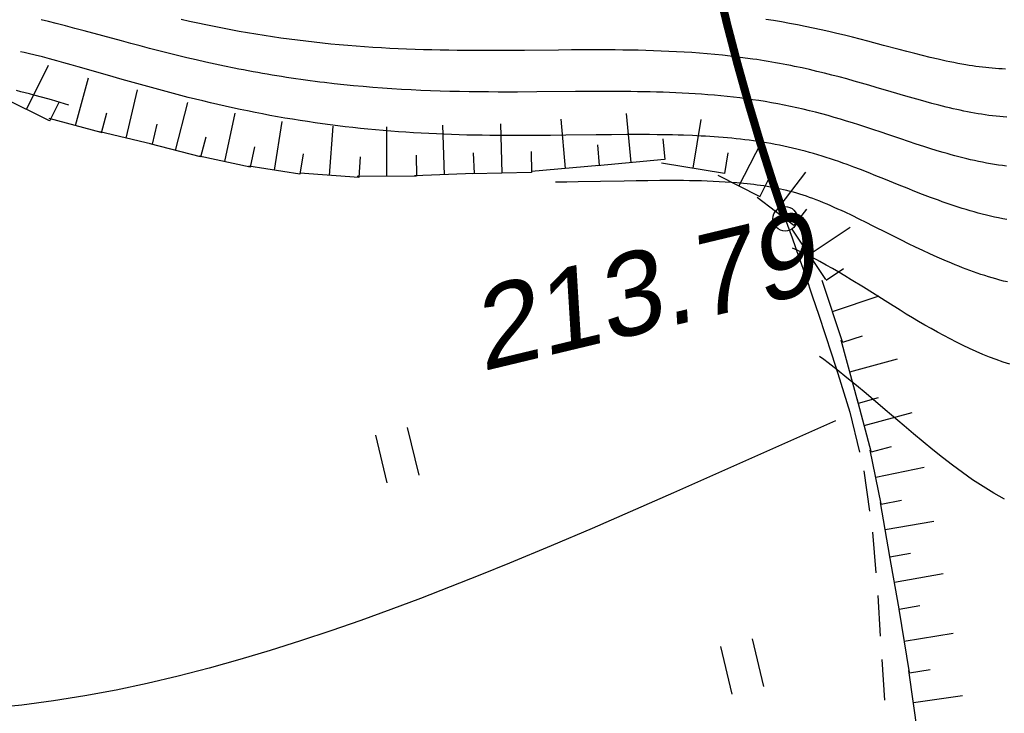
# Model space of a CAD drawing. Header units: millimetres. Extents: x -10 to 1169, y 1 to 1686.
# Tile 82 of 224: x 614 to 626, y 141 to 150. Entities that reach past the tile are written whole.
import ezdxf

# ---------------------------------------------------------------- set-up
doc = ezdxf.new("R2010")
doc.units = ezdxf.units.MM
doc.linetypes.add('AHIDDEN1', pattern=[2, 0.5, -1.5])
for name, color, linetype in [('CONTURS', 7, 'Continuous'), ('IZOLINES', 32, 'Continuous'), ('PDIGIT', 170, 'Continuous'), ('PICKETS', 7, 'Continuous')]:
    doc.layers.add(name, color=color, linetype=linetype)
doc.styles.get("Standard").update_dxf_attribs({"font": 'arial.ttf'})

# ---------------------------------------------------------------- blocks, each defined once
blk = doc.blocks.new('401')
at = {"layer": 'CONTURS'}
for p, q in [((0, 0), (0, 1.2)), ((0.8, 0), (0.8, 1.2))]:
    blk.add_line(p, q, dxfattribs=at)

msp = doc.modelspace()

# ---------------------------------------------------------------- linework, layer by layer
at = {"layer": 'CONTURS', "color": 7, "linetype": 'Continuous', "lineweight": -2}
for p, q in [((614.39005, 148.39171), (613.82504, 148.67187)), ((623.50476, 147.10856), (623.66001, 147.31086)), ((624.29234, 144.93495), (624.53832, 145.00218)), ((624.45079, 144.33822), (624.69713, 144.40409))]:
    msp.add_line(p, q, dxfattribs=at)
at = {"layer": 'CONTURS', "linetype": 'AHIDDEN1', "lineweight": -2}
for p, q in [((623.39526, 147.19259), (623.48034, 146.95721)), ((623.48034, 146.95721), (623.56411, 146.72146)), ((623.56411, 146.72146), (623.6466, 146.48536)), ((623.6466, 146.48536), (623.72778, 146.2489)), ((623.72778, 146.2489), (623.80767, 146.01208)), ((623.80767, 146.01208), (623.88626, 145.77491)), ((623.88626, 145.77491), (623.96356, 145.53737)), ((623.96356, 145.53737), (624.03956, 145.29947)), ((624.03956, 145.29947), (624.11426, 145.06122)), ((624.11426, 145.06122), (624.18766, 144.8226)), ((624.18766, 144.8226), (624.35864, 144.10716)), ((624.35864, 144.10716), (624.46515, 143.35472)), ((624.46515, 143.35472), (624.53014, 142.57986)), ((624.53014, 142.57986), (624.57658, 141.79712)), ((624.57658, 141.79712), (624.62745, 141.02108))]:
    msp.add_line(p, q, dxfattribs=at)
at = {"layer": 'CONTURS', "linetype": 'AHIDDEN1', "const_width": 0.1, "flags": 128}
msp.add_lwpolyline([(623.39526, 147.19259), (623.23763, 147.66125), (623.08832, 148.13145), (622.94733, 148.60319), (622.81465, 149.07648), (622.69029, 149.55131), (622.57425, 150.02769), (622.46653, 150.50561), (622.36712, 150.98507), (622.27604, 151.46608), (622.19327, 151.94863), (622.15617, 152.18291), (622.12102, 152.41755), (622.08782, 152.65256), (622.05658, 152.88793), (622.02729, 153.12366), (621.99994, 153.35975), (621.97455, 153.5962), (621.95111, 153.83302), (621.92962, 154.07019), (621.91009, 154.30773)], dxfattribs=at)
msp.add_lwpolyline([(623.39526, 147.19259), (623.23763, 147.66125), (623.08832, 148.13145), (622.94733, 148.60319), (622.81465, 149.07648), (622.69029, 149.55131), (622.57425, 150.02769), (622.46653, 150.50561), (622.36712, 150.98507), (622.27604, 151.46608), (622.19327, 151.94863), (622.15617, 152.18291), (622.12102, 152.41755), (622.08782, 152.65256), (622.05658, 152.88793), (622.02729, 153.12366), (621.99994, 153.35975), (621.97455, 153.5962), (621.95111, 153.83302), (621.92962, 154.07019), (621.91009, 154.30773)], dxfattribs=at)
at = {"layer": 'IZOLINES', "lineweight": -2}
for p, q in [((614.2874, 149.62854), (614.2873, 149.62856)), ((614.38005, 149.6059), (614.2874, 149.62854)), ((614.47229, 149.58276), (614.38005, 149.6059)), ((614.58675, 149.55333), (614.47229, 149.58276)), ((616.10418, 149.60823), (616.0035, 149.63071)), ((616.20499, 149.58633), (616.10418, 149.60823)), ((616.30593, 149.56505), (616.20499, 149.58633)), ((616.40701, 149.54442), (616.30593, 149.56505)), ((623.25452, 149.61835), (623.15724, 149.63381)), ((623.35165, 149.60192), (623.25452, 149.61835)), ((623.44861, 149.58454), (623.35165, 149.60192)), ((623.54541, 149.56621), (623.44861, 149.58454)), ((623.64203, 149.54697), (623.54541, 149.56621)), ((614.70106, 149.5233), (614.58675, 149.55333)), ((614.81526, 149.49283), (614.70106, 149.5233)), ((615.04344, 149.43111), (614.81526, 149.49283)), ((616.50823, 149.52447), (616.40701, 149.54442)), ((616.60958, 149.5052), (616.50823, 149.52447)), ((616.71107, 149.48665), (616.60958, 149.5052)), ((616.81269, 149.46881), (616.71107, 149.48665)), ((616.91444, 149.45172), (616.81269, 149.46881)), ((617.01631, 149.43536), (616.91444, 149.45172)), ((623.73847, 149.52684), (623.64203, 149.54697)), ((623.83474, 149.50587), (623.73847, 149.52684)), ((623.93083, 149.4841), (623.83474, 149.50587)), ((624.02676, 149.46159), (623.93083, 149.4841)), ((624.12252, 149.4384), (624.02676, 149.46159)), ((615.27159, 149.36926), (615.04344, 149.43111)), ((615.38573, 149.33857), (615.27159, 149.36926)), ((615.49994, 149.30818), (615.38573, 149.33857)), ((617.1183, 149.41976), (617.01631, 149.43536)), ((617.2204, 149.40491), (617.1183, 149.41976)), ((617.32262, 149.39082), (617.2204, 149.40491)), ((617.42494, 149.37749), (617.32262, 149.39082)), ((617.52735, 149.36491), (617.42494, 149.37749)), ((617.62986, 149.35308), (617.52735, 149.36491)), ((617.73245, 149.34199), (617.62986, 149.35308)), ((617.83513, 149.33163), (617.73245, 149.34199)), ((617.93787, 149.32201), (617.83513, 149.33163)), ((618.04068, 149.31309), (617.93787, 149.32201)), ((624.21814, 149.41461), (624.12252, 149.4384)), ((624.31363, 149.39031), (624.21814, 149.41461)), ((624.40901, 149.36558), (624.31363, 149.39031)), ((624.59956, 149.3153), (624.40901, 149.36558)), ((614.03523, 149.23788), (614.03518, 149.2379)), ((614.08199, 149.22727), (614.03523, 149.23788)), ((614.12853, 149.2164), (614.08199, 149.22727)), ((614.21663, 149.19507), (614.12853, 149.2164)), ((615.61426, 149.27817), (615.49994, 149.30818)), ((615.72871, 149.24864), (615.61426, 149.27817)), ((615.84329, 149.21964), (615.72871, 149.24864)), ((615.95802, 149.19126), (615.84329, 149.21964)), ((618.14355, 149.30488), (618.04068, 149.31309)), ((618.24648, 149.29735), (618.14355, 149.30488)), ((618.34945, 149.29049), (618.24648, 149.29735)), ((618.45246, 149.28429), (618.34945, 149.29049)), ((618.55552, 149.27871), (618.45246, 149.28429)), ((618.65861, 149.27375), (618.55552, 149.27871)), ((618.76172, 149.26937), (618.65861, 149.27375)), ((618.86486, 149.26557), (618.76172, 149.26937)), ((618.96802, 149.2623), (618.86486, 149.26557)), ((619.07119, 149.25954), (618.96802, 149.2623)), ((619.17438, 149.25727), (619.07119, 149.25954)), ((619.27757, 149.25546), (619.17438, 149.25727)), ((619.38078, 149.25407), (619.27757, 149.25546)), ((619.48398, 149.25308), (619.38078, 149.25407)), ((619.5872, 149.25245), (619.48398, 149.25308)), ((619.69041, 149.25214), (619.5872, 149.25245)), ((619.79363, 149.25213), (619.69041, 149.25214)), ((620.00005, 149.25282), (619.79363, 149.25213)), ((620.20648, 149.25421), (620.00005, 149.25282)), ((620.61933, 149.25774), (620.20648, 149.25421)), ((620.77886, 149.25889), (620.61911, 149.25774)), ((620.61911, 149.25774), (620.61933, 149.25774)), ((620.9396, 149.25965), (620.77886, 149.25889)), ((621.12741, 149.25979), (620.9396, 149.25965)), ((621.22132, 149.25946), (621.12741, 149.25979)), ((621.31522, 149.25881), (621.22132, 149.25946)), ((621.40912, 149.25781), (621.31522, 149.25881)), ((621.50302, 149.25641), (621.40912, 149.25781)), ((621.59691, 149.25458), (621.50302, 149.25641)), ((621.69079, 149.25226), (621.59691, 149.25458)), ((621.78466, 149.24943), (621.69079, 149.25226)), ((621.87851, 149.24603), (621.78466, 149.24943)), ((621.97234, 149.24203), (621.87851, 149.24603)), ((622.06614, 149.23739), (621.97234, 149.24203)), ((622.1599, 149.23206), (622.06614, 149.23739)), ((622.25362, 149.22602), (622.1599, 149.23206)), ((622.3473, 149.21921), (622.25362, 149.22602)), ((622.44091, 149.21161), (622.3473, 149.21921)), ((622.53446, 149.20318), (622.44091, 149.21161)), ((622.62793, 149.19388), (622.53446, 149.20318)), ((624.79003, 149.26473), (624.59956, 149.3153)), ((624.88533, 149.23969), (624.79003, 149.26473)), ((624.98073, 149.21502), (624.88533, 149.23969)), ((625.07627, 149.19089), (624.98073, 149.21502)), ((614.30452, 149.17291), (614.21663, 149.19507)), ((614.39223, 149.15004), (614.30452, 149.17291)), ((614.47978, 149.12657), (614.39223, 149.15004)), ((614.56721, 149.10261), (614.47978, 149.12657)), ((614.65452, 149.07826), (614.56721, 149.10261)), ((616.07292, 149.16354), (615.95802, 149.19126)), ((616.188, 149.13654), (616.07292, 149.16354)), ((616.30325, 149.11032), (616.188, 149.13654)), ((616.41869, 149.0849), (616.30325, 149.11032)), ((616.53431, 149.06033), (616.41869, 149.0849)), ((622.7213, 149.18368), (622.62793, 149.19388)), ((622.81458, 149.17257), (622.7213, 149.18368)), ((622.90774, 149.1605), (622.81458, 149.17257)), ((623.00077, 149.14747), (622.90774, 149.1605)), ((623.04724, 149.14059), (623.00077, 149.14747)), ((623.09367, 149.13346), (623.04724, 149.14059)), ((623.14006, 149.12608), (623.09367, 149.13346)), ((623.18641, 149.11845), (623.14006, 149.12608)), ((623.23272, 149.11057), (623.18641, 149.11845)), ((623.27898, 149.10245), (623.23272, 149.11057)), ((623.32521, 149.09407), (623.27898, 149.10245)), ((623.37138, 149.08544), (623.32521, 149.09407)), ((623.41752, 149.07657), (623.37138, 149.08544)), ((625.17199, 149.1675), (625.07627, 149.19089)), ((625.26794, 149.14504), (625.17199, 149.1675)), ((625.31601, 149.13423), (625.26794, 149.14504)), ((625.36416, 149.12372), (625.31601, 149.13423)), ((625.41237, 149.11356), (625.36416, 149.12372)), ((625.46067, 149.10377), (625.41237, 149.11356)), ((625.50904, 149.09439), (625.46067, 149.10377)), ((625.5575, 149.08544), (625.50904, 149.09439)), ((625.55728, 149.08547), (625.5575, 149.08544)), ((625.60803, 149.07661), (625.55728, 149.08547)), ((614.10961, 148.53077), (614.37837, 149.07279)), ((614.74175, 149.0536), (614.65452, 149.07826)), ((615.10001, 148.95061), (614.74175, 149.0536)), ((616.65012, 149.03664), (616.53431, 149.06033)), ((616.70809, 149.02513), (616.65012, 149.03664)), ((616.76611, 149.01385), (616.70809, 149.02513)), ((616.82418, 149.00281), (616.76611, 149.01385)), ((616.88228, 148.99199), (616.82418, 149.00281)), ((616.94044, 148.98142), (616.88228, 148.99199)), ((616.99863, 148.97108), (616.94044, 148.98142)), ((617.05687, 148.96098), (616.99863, 148.97108)), ((617.11515, 148.95113), (617.05687, 148.96098)), ((623.4636, 149.06745), (623.41752, 149.07657)), ((623.50963, 149.05808), (623.4636, 149.06745)), ((623.60156, 149.03863), (623.50963, 149.05808)), ((623.69328, 149.01823), (623.60156, 149.03863)), ((623.78479, 148.99692), (623.69328, 149.01823)), ((623.87611, 148.97476), (623.78479, 148.99692)), ((623.96722, 148.95177), (623.87611, 148.97476)), ((625.64814, 149.06999), (625.60803, 149.07661)), ((625.68831, 149.06374), (625.64814, 149.06999)), ((625.72854, 149.05787), (625.68831, 149.06374)), ((625.76883, 149.05239), (625.72854, 149.05787)), ((625.80917, 149.04733), (625.76883, 149.05239)), ((625.84957, 149.04271), (625.80917, 149.04733)), ((625.89002, 149.03855), (625.84957, 149.04271)), ((625.93052, 149.03487), (625.89002, 149.03855)), ((625.97106, 149.0317), (625.93052, 149.03487)), ((626.01165, 149.02904), (625.97106, 149.0317)), ((626.05226, 149.02694), (626.01165, 149.02904)), ((626.09291, 149.0254), (626.05226, 149.02694)), ((614.70731, 148.33352), (614.86839, 148.91668)), ((615.27914, 148.8991), (615.10001, 148.95061)), ((615.45842, 148.84815), (615.27914, 148.8991)), ((615.54816, 148.82301), (615.45842, 148.84815)), ((617.17347, 148.94151), (617.11515, 148.95113)), ((617.23183, 148.93215), (617.17347, 148.94151)), ((617.29023, 148.92302), (617.23183, 148.93215)), ((617.34867, 148.91414), (617.29023, 148.92302)), ((617.40714, 148.90551), (617.34867, 148.91414)), ((617.46566, 148.89713), (617.40714, 148.90551)), ((617.5242, 148.88898), (617.46566, 148.89713)), ((617.58278, 148.88109), (617.5242, 148.88898)), ((617.6414, 148.87344), (617.58278, 148.88109)), ((617.70004, 148.86604), (617.6414, 148.87344)), ((617.75872, 148.85888), (617.70004, 148.86604)), ((617.87616, 148.84529), (617.75872, 148.85888)), ((617.99371, 148.83266), (617.87616, 148.84529)), ((624.05815, 148.92803), (623.96722, 148.95177)), ((624.1489, 148.9036), (624.05815, 148.92803)), ((624.23948, 148.87857), (624.1489, 148.9036)), ((624.32991, 148.85301), (624.23948, 148.87857)), ((624.42023, 148.82702), (624.32991, 148.85301)), ((614.03965, 148.74807), (613.98579, 148.76124)), ((614.0934, 148.73448), (614.03965, 148.74807)), ((614.14706, 148.72053), (614.0934, 148.73448)), ((614.20064, 148.70625), (614.14706, 148.72053)), ((615.32742, 148.18018), (615.46685, 148.7689)), ((615.63797, 148.79813), (615.54816, 148.82301)), ((615.72787, 148.77356), (615.63797, 148.79813)), ((615.81786, 148.74933), (615.72787, 148.77356)), ((615.90794, 148.72546), (615.81786, 148.74933)), ((615.99814, 148.702), (615.90794, 148.72546)), ((618.11136, 148.82099), (617.99371, 148.83266)), ((618.22911, 148.81026), (618.11136, 148.82099)), ((618.34693, 148.80044), (618.22911, 148.81026)), ((618.46484, 148.79152), (618.34693, 148.80044)), ((618.5828, 148.78349), (618.46484, 148.79152)), ((618.70083, 148.7763), (618.5828, 148.78349)), ((618.8189, 148.76994), (618.70083, 148.7763)), ((618.93702, 148.76437), (618.8189, 148.76994)), ((619.05517, 148.75957), (618.93702, 148.76437)), ((619.17335, 148.75549), (619.05517, 148.75957)), ((619.29155, 148.75209), (619.17335, 148.75549)), ((619.40978, 148.74935), (619.29155, 148.75209)), ((619.52801, 148.74721), (619.40978, 148.74935)), ((619.64626, 148.74562), (619.52801, 148.74721)), ((619.76451, 148.74455), (619.64626, 148.74562)), ((619.88277, 148.74393), (619.76451, 148.74455)), ((620.00102, 148.74372), (619.88277, 148.74393)), ((620.11928, 148.74386), (620.00102, 148.74372)), ((620.3558, 148.74493), (620.11928, 148.74386)), ((620.82883, 148.74848), (620.3558, 148.74493)), ((621.06534, 148.7498), (620.82883, 148.74848)), ((621.1836, 148.75007), (621.06534, 148.7498)), ((621.30186, 148.74997), (621.1836, 148.75007)), ((621.30181, 148.74997), (621.30186, 148.74997)), ((621.35092, 148.7498), (621.30181, 148.74997)), ((621.50809, 148.74865), (621.35092, 148.7498)), ((621.58667, 148.74768), (621.50809, 148.74865)), ((621.66525, 148.74641), (621.58667, 148.74768)), ((621.74383, 148.74482), (621.66525, 148.74641)), ((621.82239, 148.74286), (621.74383, 148.74482)), ((621.90095, 148.74052), (621.82239, 148.74286)), ((621.97949, 148.73777), (621.90095, 148.74052)), ((622.05802, 148.73457), (621.97949, 148.73777)), ((622.13653, 148.73089), (622.05802, 148.73457)), ((622.21501, 148.72671), (622.13653, 148.73089)), ((622.29346, 148.72199), (622.21501, 148.72671)), ((622.37188, 148.7167), (622.29346, 148.72199)), ((624.51045, 148.8007), (624.42023, 148.82702)), ((624.69074, 148.74755), (624.51045, 148.8007)), ((624.87106, 148.69451), (624.69074, 148.74755)), ((614.30757, 148.67688), (614.20064, 148.70625)), ((614.41425, 148.64662), (614.30757, 148.67688)), ((614.39417, 148.38967), (614.50745, 148.61813)), ((614.52074, 148.61566), (614.41425, 148.64662)), ((614.62708, 148.5842), (614.52074, 148.61566)), ((615.93281, 148.02907), (616.08199, 148.61539)), ((616.08844, 148.67895), (615.99814, 148.702)), ((616.17885, 148.65634), (616.08844, 148.67895)), ((616.26938, 148.63421), (616.17885, 148.65634)), ((616.36003, 148.61255), (616.26938, 148.63421)), ((616.4508, 148.5914), (616.36003, 148.61255)), ((622.45026, 148.71082), (622.37188, 148.7167)), ((622.52859, 148.70431), (622.45026, 148.71082)), ((622.60687, 148.69714), (622.52859, 148.70431)), ((622.68508, 148.68928), (622.60687, 148.69714)), ((622.76322, 148.68072), (622.68508, 148.68928)), ((622.84128, 148.67141), (622.76322, 148.68072)), ((622.91924, 148.66133), (622.84128, 148.67141)), ((622.9971, 148.65047), (622.91924, 148.66133)), ((623.07485, 148.6388), (622.9971, 148.65047)), ((623.15247, 148.6263), (623.07485, 148.6388)), ((623.22996, 148.61297), (623.15247, 148.6263)), ((623.3073, 148.59878), (623.22996, 148.61297)), ((623.38448, 148.58373), (623.3073, 148.59878)), ((624.96134, 148.66838), (624.87106, 148.69451)), ((625.05174, 148.64269), (624.96134, 148.66838)), ((625.05162, 148.64274), (625.05174, 148.64269)), ((625.12157, 148.62331), (625.05162, 148.64274)), ((625.19212, 148.60418), (625.12157, 148.62331)), ((625.27819, 148.58162), (625.19212, 148.60418)), ((615.02669, 148.2453), (615.09458, 148.49109)), ((616.54169, 148.57077), (616.4508, 148.5914)), ((616.53661, 147.89278), (616.66399, 148.48422)), ((616.6327, 148.55067), (616.54169, 148.57077)), ((616.72383, 148.53112), (616.6327, 148.55067)), ((616.81507, 148.51213), (616.72383, 148.53112)), ((616.90644, 148.49371), (616.81507, 148.51213)), ((616.99793, 148.47587), (616.90644, 148.49371)), ((617.08952, 148.45861), (616.99793, 148.47587)), ((621.50906, 147.87947), (621.45463, 148.48202)), ((623.46149, 148.56782), (623.38448, 148.58373)), ((623.53832, 148.55106), (623.46149, 148.56782)), ((623.61497, 148.53345), (623.53832, 148.55106)), ((623.69142, 148.51501), (623.61497, 148.53345)), ((623.76768, 148.49576), (623.69142, 148.51501)), ((623.84374, 148.47574), (623.76768, 148.49576)), ((625.3645, 148.55996), (625.27819, 148.58162)), ((625.40775, 148.54953), (625.3645, 148.55996)), ((625.45107, 148.53938), (625.40775, 148.54953)), ((625.49447, 148.52954), (625.45107, 148.53938)), ((625.53793, 148.52002), (625.49447, 148.52954)), ((625.58148, 148.51086), (625.53793, 148.52002)), ((625.6251, 148.50206), (625.58148, 148.51086)), ((625.66879, 148.49364), (625.6251, 148.50206)), ((625.71257, 148.48564), (625.66879, 148.49364)), ((625.75642, 148.47807), (625.71257, 148.48564)), ((625.80035, 148.47096), (625.75642, 148.47807)), ((615.02206, 148.24658), (614.38793, 148.42174)), ((617.18123, 148.44195), (617.08952, 148.45861)), ((617.14455, 147.78679), (617.23983, 148.38424)), ((617.27305, 148.42589), (617.18123, 148.44195)), ((617.36497, 148.41043), (617.27305, 148.42589)), ((617.457, 148.39558), (617.36497, 148.41043)), ((617.54912, 148.38134), (617.457, 148.39558)), ((617.64133, 148.36771), (617.54912, 148.38134)), ((617.73364, 148.3547), (617.64133, 148.36771)), ((619.93039, 147.75175), (619.91554, 148.35657)), ((620.70667, 147.80766), (620.65412, 148.41037)), ((622.27098, 147.80984), (622.36799, 148.40701)), ((623.91961, 148.45496), (623.84374, 148.47574)), ((623.99528, 148.43348), (623.91961, 148.45496)), ((624.07076, 148.41134), (623.99528, 148.43348)), ((624.14606, 148.38859), (624.07076, 148.41134)), ((624.2212, 148.3653), (624.14606, 148.38859)), ((624.29618, 148.34151), (624.2212, 148.3653)), ((625.84436, 148.46432), (625.80035, 148.47096)), ((625.88844, 148.45818), (625.84436, 148.46432)), ((625.9326, 148.45255), (625.88844, 148.45818)), ((625.97682, 148.44748), (625.9326, 148.45255)), ((626.02111, 148.44297), (625.97682, 148.44748)), ((626.06545, 148.43904), (626.02111, 148.44297)), ((626.10985, 148.43573), (626.06545, 148.43904)), ((615.6453, 148.1049), (615.00486, 148.25658)), ((615.64998, 148.10379), (615.70874, 148.35192)), ((617.82603, 148.3423), (617.73364, 148.3547)), ((617.8186, 147.72395), (617.86215, 148.32738)), ((617.91851, 148.33051), (617.82603, 148.3423)), ((618.01106, 148.31933), (617.91851, 148.33051)), ((618.10368, 148.30876), (618.01106, 148.31933)), ((618.19637, 148.29879), (618.10368, 148.30876)), ((618.28913, 148.28941), (618.19637, 148.29879)), ((618.38195, 148.28062), (618.28913, 148.28941)), ((618.47482, 148.27242), (618.38195, 148.28062)), ((618.56774, 148.2648), (618.47482, 148.27242)), ((618.52051, 147.71271), (618.51793, 148.3177)), ((618.6607, 148.25774), (618.56774, 148.2648)), ((618.75371, 148.25123), (618.6607, 148.25774)), ((618.84676, 148.24528), (618.75371, 148.25123)), ((618.93984, 148.23985), (618.84676, 148.24528)), ((619.03295, 148.23495), (618.93984, 148.23985)), ((619.12608, 148.23056), (619.03295, 148.23495)), ((619.22557, 147.73224), (619.20367, 148.33684)), ((624.37104, 148.31731), (624.29618, 148.34151)), ((624.44577, 148.29275), (624.37104, 148.31731)), ((624.59499, 148.24284), (624.44577, 148.29275)), ((624.595, 148.24289), (624.59499, 148.24284)), ((624.59502, 148.24288), (624.595, 148.24289)), ((624.59502, 148.24288), (624.59502, 148.24288)), ((624.59503, 148.24287), (624.59502, 148.24288)), ((624.62571, 148.23253), (624.59503, 148.24287)), ((616.2438, 147.94995), (616.30667, 148.19707)), ((619.21924, 148.22666), (619.12608, 148.23056)), ((619.31242, 148.22323), (619.21924, 148.22666)), ((619.40562, 148.22026), (619.31242, 148.22323)), ((619.49882, 148.21774), (619.40562, 148.22026)), ((619.59205, 148.21564), (619.49882, 148.21774)), ((619.68527, 148.21394), (619.59205, 148.21564)), ((619.77851, 148.21262), (619.68527, 148.21394)), ((619.87175, 148.21167), (619.77851, 148.21262)), ((619.965, 148.21104), (619.87175, 148.21167)), ((620.05824, 148.21073), (619.965, 148.21104)), ((620.15149, 148.21071), (620.05824, 148.21073)), ((620.33798, 148.2114), (620.15149, 148.21071)), ((620.52447, 148.2129), (620.33798, 148.2114)), ((620.71096, 148.21494), (620.52447, 148.2129)), ((621.08393, 148.21955), (620.71096, 148.21494)), ((621.27042, 148.2215), (621.08393, 148.21955)), ((621.45691, 148.22276), (621.27042, 148.2215)), ((621.55016, 148.22301), (621.45691, 148.22276)), ((621.64341, 148.22294), (621.55016, 148.22301)), ((621.73666, 148.2225), (621.64341, 148.22294)), ((621.82991, 148.22163), (621.73666, 148.2225)), ((621.92315, 148.22028), (621.82991, 148.22163)), ((621.92534, 147.91708), (621.9024, 148.17104)), ((622.01639, 148.2184), (621.92315, 148.22028)), ((622.01618, 148.21839), (622.01639, 148.2184)), ((622.08365, 148.21664), (622.01618, 148.21839)), ((622.1519, 148.21453), (622.08365, 148.21664)), ((622.25927, 148.21043), (622.1519, 148.21453)), ((622.31294, 148.208), (622.25927, 148.21043)), ((622.36659, 148.20529), (622.31294, 148.208)), ((622.42024, 148.2023), (622.36659, 148.20529)), ((622.47386, 148.199), (622.42024, 148.2023)), ((622.52747, 148.19539), (622.47386, 148.199)), ((622.58105, 148.19144), (622.52747, 148.19539)), ((622.63461, 148.18714), (622.58105, 148.19144)), ((622.68814, 148.18248), (622.63461, 148.18714)), ((622.74163, 148.17744), (622.68814, 148.18248)), ((622.79509, 148.17201), (622.74163, 148.17744)), ((622.84851, 148.16616), (622.79509, 148.17201)), ((622.82972, 147.59326), (623.1057, 148.13164)), ((622.90187, 148.15988), (622.84851, 148.16616)), ((622.95519, 148.15315), (622.90187, 148.15988)), ((623.00844, 148.14596), (622.95519, 148.15315)), ((623.06163, 148.1383), (623.00844, 148.14596)), ((623.11475, 148.13014), (623.06163, 148.1383)), ((623.16779, 148.12148), (623.11475, 148.13014)), ((623.22074, 148.11229), (623.16779, 148.12148)), ((624.81299, 148.16927), (624.62571, 148.23253)), ((624.9067, 148.13784), (624.81299, 148.16927)), ((625.00053, 148.10679), (624.9067, 148.13784)), ((616.23929, 147.95109), (615.62182, 148.1082)), ((616.85068, 147.82514), (616.90437, 148.07442)), ((619.59166, 147.7455), (619.58243, 148.00033)), ((620.2959, 147.76073), (620.28964, 148.01565)), ((621.12295, 147.84396), (621.1008, 148.098)), ((622.65862, 147.74687), (622.6995, 147.99857)), ((623.2736, 148.10257), (623.22074, 148.11229)), ((623.32636, 148.09231), (623.2736, 148.10257)), ((623.37902, 148.0815), (623.32636, 148.09231)), ((623.43155, 148.07012), (623.37902, 148.0815)), ((623.48397, 148.05819), (623.43155, 148.07012)), ((623.53625, 148.04569), (623.48397, 148.05819)), ((623.5884, 148.03263), (623.53625, 148.04569)), ((623.64041, 148.01901), (623.5884, 148.03263)), ((623.69227, 148.00485), (623.64041, 148.01901)), ((623.74399, 147.99015), (623.69227, 148.00485)), ((625.09454, 148.07627), (625.00053, 148.10679)), ((625.18879, 148.04648), (625.09454, 148.07627)), ((625.28332, 148.01759), (625.18879, 148.04648)), ((625.33071, 148.00355), (625.28332, 148.01759)), ((625.37819, 147.98981), (625.33071, 148.00355)), ((616.84613, 147.82612), (616.22254, 147.96042)), ((617.46042, 147.73642), (617.50058, 147.98824)), ((618.1806, 147.69782), (618.19896, 147.95216)), ((618.88544, 147.71426), (618.88435, 147.96926)), ((621.91931, 147.91653), (621.09279, 147.84187)), ((623.79556, 147.97492), (623.74399, 147.99015)), ((623.84698, 147.9592), (623.79556, 147.97492)), ((623.89825, 147.94298), (623.84698, 147.9592)), ((623.94938, 147.92631), (623.89825, 147.94298)), ((624.00036, 147.9092), (623.94938, 147.92631)), ((624.0512, 147.89168), (624.00036, 147.9092)), ((624.10191, 147.87377), (624.0512, 147.89168)), ((624.15248, 147.85547), (624.10191, 147.87377)), ((625.42575, 147.97639), (625.37819, 147.98981)), ((625.47342, 147.96331), (625.42575, 147.97639)), ((625.52119, 147.95061), (625.47342, 147.96331)), ((625.56906, 147.9383), (625.52119, 147.95061)), ((625.61704, 147.92642), (625.56906, 147.9383)), ((625.66513, 147.91498), (625.61704, 147.92642)), ((625.71334, 147.90401), (625.66513, 147.91498)), ((625.76165, 147.89355), (625.71334, 147.90401)), ((625.81008, 147.88361), (625.76165, 147.89355)), ((625.85862, 147.87422), (625.81008, 147.88361)), ((625.90727, 147.86541), (625.85862, 147.87422)), ((617.45584, 147.73715), (616.82867, 147.83717)), ((620.2906, 147.7606), (619.56489, 147.74277)), ((621.11692, 147.84343), (620.29039, 147.77136)), ((622.653, 147.74779), (621.88335, 147.87281)), ((623.27923, 147.28163), (623.64756, 147.76159)), ((624.15252, 147.8555), (624.15248, 147.85547)), ((624.15273, 147.85542), (624.15252, 147.8555)), ((624.23489, 147.82499), (624.15273, 147.85542)), ((624.31626, 147.79402), (624.23489, 147.82499)), ((624.41178, 147.75681), (624.31626, 147.79402)), ((624.50707, 147.71897), (624.41178, 147.75681)), ((625.95603, 147.8572), (625.90727, 147.86541)), ((626.0049, 147.84963), (625.95603, 147.8572)), ((626.05387, 147.84271), (626.0049, 147.84963)), ((626.10293, 147.83648), (626.05387, 147.84271)), ((618.17536, 147.6982), (617.45659, 147.75008)), ((618.88015, 147.71424), (618.15558, 147.71115)), ((619.58635, 147.74531), (618.85947, 147.71898)), ((620.58411, 147.63897), (620.58283, 147.63895)), ((620.72489, 147.64095), (620.58411, 147.63897)), ((620.8629, 147.64329), (620.72489, 147.64095)), ((621.13433, 147.64856), (620.8629, 147.64329)), ((621.42496, 147.65428), (621.13433, 147.64856)), ((621.57028, 147.65676), (621.42496, 147.65428)), ((621.71561, 147.65874), (621.57028, 147.65676)), ((621.86095, 147.66), (621.71561, 147.65874)), ((622.0063, 147.66032), (621.86095, 147.66)), ((622.07897, 147.66004), (622.0063, 147.66032)), ((622.15164, 147.65942), (622.07897, 147.66004)), ((622.22431, 147.65844), (622.15164, 147.65942)), ((622.29697, 147.65704), (622.22431, 147.65844)), ((622.36963, 147.65518), (622.29697, 147.65704)), ((622.44227, 147.65283), (622.36963, 147.65518)), ((622.51489, 147.64992), (622.44227, 147.65283)), ((622.58749, 147.64642), (622.51489, 147.64992)), ((623.08031, 147.4648), (622.57544, 147.72361)), ((622.66005, 147.64225), (622.58749, 147.64642)), ((622.73257, 147.63736), (622.66005, 147.64225)), ((622.80504, 147.63168), (622.73257, 147.63736)), ((623.084, 147.46291), (623.20032, 147.68984)), ((624.6022, 147.68074), (624.50707, 147.71897)), ((624.7923, 147.60386), (624.6022, 147.68074)), ((622.8048, 147.63171), (622.80504, 147.63168)), ((622.846, 147.6281), (622.8048, 147.63171)), ((622.88712, 147.62419), (622.846, 147.6281)), ((622.92821, 147.61998), (622.88712, 147.62419)), ((622.96927, 147.61544), (622.92821, 147.61998)), ((623.01029, 147.61055), (622.96927, 147.61544)), ((623.05126, 147.60529), (623.01029, 147.61055)), ((623.09218, 147.59964), (623.05126, 147.60529)), ((623.13305, 147.59358), (623.09218, 147.59964)), ((623.17385, 147.58709), (623.13305, 147.59358)), ((623.21457, 147.58013), (623.17385, 147.58709)), ((623.25522, 147.57269), (623.21457, 147.58013)), ((623.29576, 147.56474), (623.25522, 147.57269)), ((623.33621, 147.55624), (623.29576, 147.56474)), ((623.37653, 147.54719), (623.33621, 147.55624)), ((623.41672, 147.53756), (623.37653, 147.54719)), ((623.45676, 147.52733), (623.41672, 147.53756)), ((623.49666, 147.51651), (623.45676, 147.52733)), ((623.53639, 147.50509), (623.49666, 147.51651)), ((624.88743, 147.56562), (624.7923, 147.60386)), ((624.98271, 147.52778), (624.88743, 147.56562)), ((625.07823, 147.49052), (624.98271, 147.52778)), ((623.50149, 147.11107), (623.0537, 147.45471)), ((623.57595, 147.49308), (623.53639, 147.50509)), ((623.61533, 147.4805), (623.57595, 147.49308)), ((623.65455, 147.46738), (623.61533, 147.4805)), ((623.69358, 147.45374), (623.65455, 147.46738)), ((623.69358, 147.45374), (623.69358, 147.45374)), ((623.69372, 147.45369), (623.69358, 147.45374)), ((623.73425, 147.43896), (623.69372, 147.45369)), ((623.77423, 147.42388), (623.73425, 147.43896)), ((623.81907, 147.40635), (623.77423, 147.42388)), ((623.86371, 147.38831), (623.81907, 147.40635)), ((625.17405, 147.45404), (625.07823, 147.49052)), ((625.27024, 147.41853), (625.17405, 147.45404)), ((625.31849, 147.4012), (625.27024, 147.41853)), ((625.36686, 147.38419), (625.31849, 147.4012)), ((623.90816, 147.36979), (623.86371, 147.38831)), ((623.95243, 147.35085), (623.90816, 147.36979)), ((623.99654, 147.33153), (623.95243, 147.35085)), ((624.04049, 147.31185), (623.99654, 147.33153)), ((624.0843, 147.29186), (624.04049, 147.31185)), ((624.12798, 147.27159), (624.0843, 147.29186)), ((624.21501, 147.23033), (624.12798, 147.27159)), ((625.41534, 147.36751), (625.36686, 147.38419)), ((625.46395, 147.3512), (625.41534, 147.36751)), ((625.51268, 147.33527), (625.46395, 147.3512)), ((625.56155, 147.31976), (625.51268, 147.33527)), ((625.61057, 147.30469), (625.56155, 147.31976)), ((625.65972, 147.29008), (625.61057, 147.30469)), ((625.70901, 147.27596), (625.65972, 147.29008)), ((625.75846, 147.26236), (625.70901, 147.27596)), ((624.30167, 147.18828), (624.21501, 147.23033)), ((624.38805, 147.14567), (624.30167, 147.18828)), ((625.80805, 147.24929), (625.75846, 147.26236)), ((625.85779, 147.23679), (625.80805, 147.24929)), ((625.90767, 147.22488), (625.85779, 147.23679)), ((625.95771, 147.21359), (625.90767, 147.22488)), ((626.00789, 147.20295), (625.95771, 147.21359)), ((626.0582, 147.19298), (626.00789, 147.20295)), ((626.10866, 147.18371), (626.0582, 147.19298)), ((623.89243, 146.44716), (623.48088, 147.06422)), ((623.68816, 146.75344), (624.19148, 147.08914)), ((624.47424, 147.10266), (624.38805, 147.14567)), ((624.64637, 147.01615), (624.47424, 147.10266)), ((624.81868, 146.93), (624.64637, 147.01615)), ((624.90508, 146.88742), (624.81868, 146.93)), ((623.54342, 146.80601), (623.48512, 146.83064)), ((623.58373, 146.78798), (623.54342, 146.80601)), ((624.99173, 146.84534), (624.90508, 146.88742)), ((625.07869, 146.80392), (624.99173, 146.84534)), ((625.16603, 146.76327), (625.07869, 146.80392)), ((623.62377, 146.76935), (623.58373, 146.78798)), ((623.66355, 146.75016), (623.62377, 146.76935)), ((623.70309, 146.73049), (623.66355, 146.75016)), ((623.74241, 146.71036), (623.70309, 146.73049)), ((623.78152, 146.68984), (623.74241, 146.71036)), ((623.82044, 146.66895), (623.78152, 146.68984)), ((623.89777, 146.62621), (623.82044, 146.66895)), ((625.25378, 146.72353), (625.16603, 146.76327)), ((625.34201, 146.68485), (625.25378, 146.72353)), ((625.43076, 146.64735), (625.34201, 146.68485)), ((623.89544, 146.44266), (624.10758, 146.58415)), ((623.9745, 146.5824), (623.89777, 146.62621)), ((624.05072, 146.53771), (623.9745, 146.5824)), ((625.47534, 146.62909), (625.43076, 146.64735)), ((625.52006, 146.61117), (625.47534, 146.62909)), ((625.56493, 146.59363), (625.52006, 146.61117)), ((625.60995, 146.57647), (625.56493, 146.59363)), ((625.65512, 146.55972), (625.60995, 146.57647)), ((625.70045, 146.54339), (625.65512, 146.55972)), ((624.09801, 145.68561), (623.84701, 146.4372)), ((624.12653, 146.49231), (624.05072, 146.53771)), ((624.20201, 146.44636), (624.12653, 146.49231)), ((624.35226, 146.3533), (624.20201, 146.44636)), ((625.74594, 146.5275), (625.70045, 146.54339)), ((625.79159, 146.51207), (625.74594, 146.5275)), ((625.8374, 146.49713), (625.79159, 146.51207)), ((625.88338, 146.48268), (625.8374, 146.49713)), ((625.92951, 146.46876), (625.88338, 146.48268)), ((625.97581, 146.45538), (625.92951, 146.46876)), ((626.02227, 146.44255), (625.97581, 146.45538)), ((626.06889, 146.43031), (626.02227, 146.44255)), ((626.11567, 146.41868), (626.06889, 146.43031)), ((624.65179, 146.16559), (624.35226, 146.3533)), ((623.97343, 146.05866), (624.54727, 146.2503)), ((624.80199, 146.07245), (624.65179, 146.16559)), ((624.8774, 146.02636), (624.80199, 146.07245)), ((624.95306, 145.98071), (624.8774, 146.02636)), ((625.02904, 145.93557), (624.95306, 145.98071)), ((625.10537, 145.89103), (625.02904, 145.93557)), ((625.1821, 145.84717), (625.10537, 145.89103)), ((625.25927, 145.80409), (625.1821, 145.84717)), ((624.29081, 144.94053), (624.08192, 145.7049)), ((624.09984, 145.68013), (624.34171, 145.7609)), ((625.33692, 145.76188), (625.25927, 145.80409)), ((625.4151, 145.72062), (625.33692, 145.76188)), ((625.49382, 145.68043), (625.4151, 145.72062)), ((625.57314, 145.64139), (625.49382, 145.68043)), ((625.65308, 145.60362), (625.57314, 145.64139)), ((625.73366, 145.56723), (625.65308, 145.60362)), ((623.86896, 145.46791), (623.81566, 145.50721)), ((623.92281, 145.42735), (623.86896, 145.46791)), ((624.18713, 145.31993), (624.77073, 145.47942)), ((625.81492, 145.53234), (625.73366, 145.56723)), ((625.89687, 145.49908), (625.81492, 145.53234)), ((625.97952, 145.46756), (625.89687, 145.49908)), ((626.06288, 145.43792), (625.97952, 145.46756)), ((624.03288, 145.34208), (623.92281, 145.42735)), ((626.14696, 145.41031), (626.06288, 145.43792)), ((624.15191, 145.24682), (624.03288, 145.34208)), ((624.26972, 145.15003), (624.15191, 145.24682)), ((624.38663, 145.05215), (624.26972, 145.15003)), ((624.44953, 144.34293), (624.27712, 144.98773)), ((624.61887, 144.85451), (624.38663, 145.05215)), ((624.36395, 144.66297), (624.94842, 144.81925)), ((624.85077, 144.65645), (624.61887, 144.85451)), ((624.0124, 144.72004), (622.03037, 143.83596)), ((624.96722, 144.55801), (624.85077, 144.65645)), ((625.08434, 144.46037), (624.96722, 144.55801)), ((625.2024, 144.36385), (625.08434, 144.46037)), ((624.57033, 143.70261), (624.43647, 144.35929)), ((625.32167, 144.26883), (625.2024, 144.36385)), ((625.44247, 144.17573), (625.32167, 144.26883)), ((624.50389, 144.02855), (625.0967, 144.14938)), ((625.56511, 144.08505), (625.44247, 144.17573)), ((625.62723, 144.04079), (625.56511, 144.08505)), ((625.68995, 143.99736), (625.62723, 144.04079)), ((625.75331, 143.95487), (625.68995, 143.99736)), ((625.81735, 143.91341), (625.75331, 143.95487)), ((625.88214, 143.87309), (625.81735, 143.91341)), ((622.03037, 143.83596), (621.03323, 143.40141)), ((625.94771, 143.83405), (625.88214, 143.87309)), ((626.01411, 143.79641), (625.94771, 143.83405)), ((626.08139, 143.76033), (626.01411, 143.79641)), ((624.67741, 143.05859), (624.56248, 143.72066)), ((624.5713, 143.69782), (624.82116, 143.74875)), ((624.62037, 143.38721), (625.21645, 143.49068)), ((621.03323, 143.40141), (620.52933, 143.18727)), ((620.52933, 143.18727), (620.02115, 142.97623)), ((624.78985, 142.41715), (624.6742, 143.07814)), ((624.67825, 143.05375), (624.92949, 143.09737)), ((620.02046, 142.97546), (619.659, 142.82938)), ((620.02115, 142.97623), (620.02009, 142.9758)), ((620.02009, 142.9758), (620.02046, 142.97546)), ((619.659, 142.82938), (619.29656, 142.68576)), ((624.73245, 142.74523), (625.3284, 142.8495)), ((619.29656, 142.68576), (618.93287, 142.5454)), ((618.93287, 142.5454), (618.56781, 142.40867)), ((624.79069, 142.41233), (625.04187, 142.45627)), ((618.56781, 142.40867), (618.20128, 142.27601)), ((624.91644, 141.63808), (624.78894, 142.41279)), ((618.20128, 142.27601), (617.83317, 142.14785)), ((617.83317, 142.14785), (617.46339, 142.02468)), ((624.85315, 142.02261), (625.45012, 142.12086)), ((617.46339, 142.02468), (617.09186, 141.90701)), ((617.09186, 141.90701), (616.71851, 141.7954)), ((616.71851, 141.7954), (616.34329, 141.69044)), ((616.34329, 141.69044), (615.96616, 141.59278)), ((625.0208, 140.88216), (624.90937, 141.66004)), ((624.91737, 141.63242), (625.16898, 141.67383)), ((615.58713, 141.50309), (615.20623, 141.42211)), ((615.96616, 141.59278), (615.58713, 141.50309)), ((615.20623, 141.42211), (614.82353, 141.3506)), ((614.43915, 141.2894), (614.0533, 141.23936)), ((614.82353, 141.3506), (614.43915, 141.2894)), ((624.96549, 141.26826), (625.56438, 141.35404)), ((614.0533, 141.23936), (613.66622, 141.20139))]:
    msp.add_line(p, q, dxfattribs=at)
at = {"layer": 'PICKETS', "color": 7, "lineweight": -2}
msp.add_circle((623.39526, 147.19259), 0.15, dxfattribs=at)

# ---------------------------------------------------------------- block references
at = {"layer": 'CONTURS', "lineweight": -2, "xscale": 0.4999999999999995, "yscale": 0.4999999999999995, "zscale": 0.4999999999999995, "rotation": 13.50227474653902}
for p in [(618.5256, 143.95985), (622.74605, 141.37378)]:
    msp.add_blockref('401', p, dxfattribs=at)

# ---------------------------------------------------------------- texts
at = {"layer": 'PDIGIT', "color": 7, "lineweight": -2, "oblique": 10}
msp.add_text('213.79', height=1, rotation=13.502275, dxfattribs=at).set_placement((619.68442, 145.32178))

doc.saveas('drawing.dxf')
